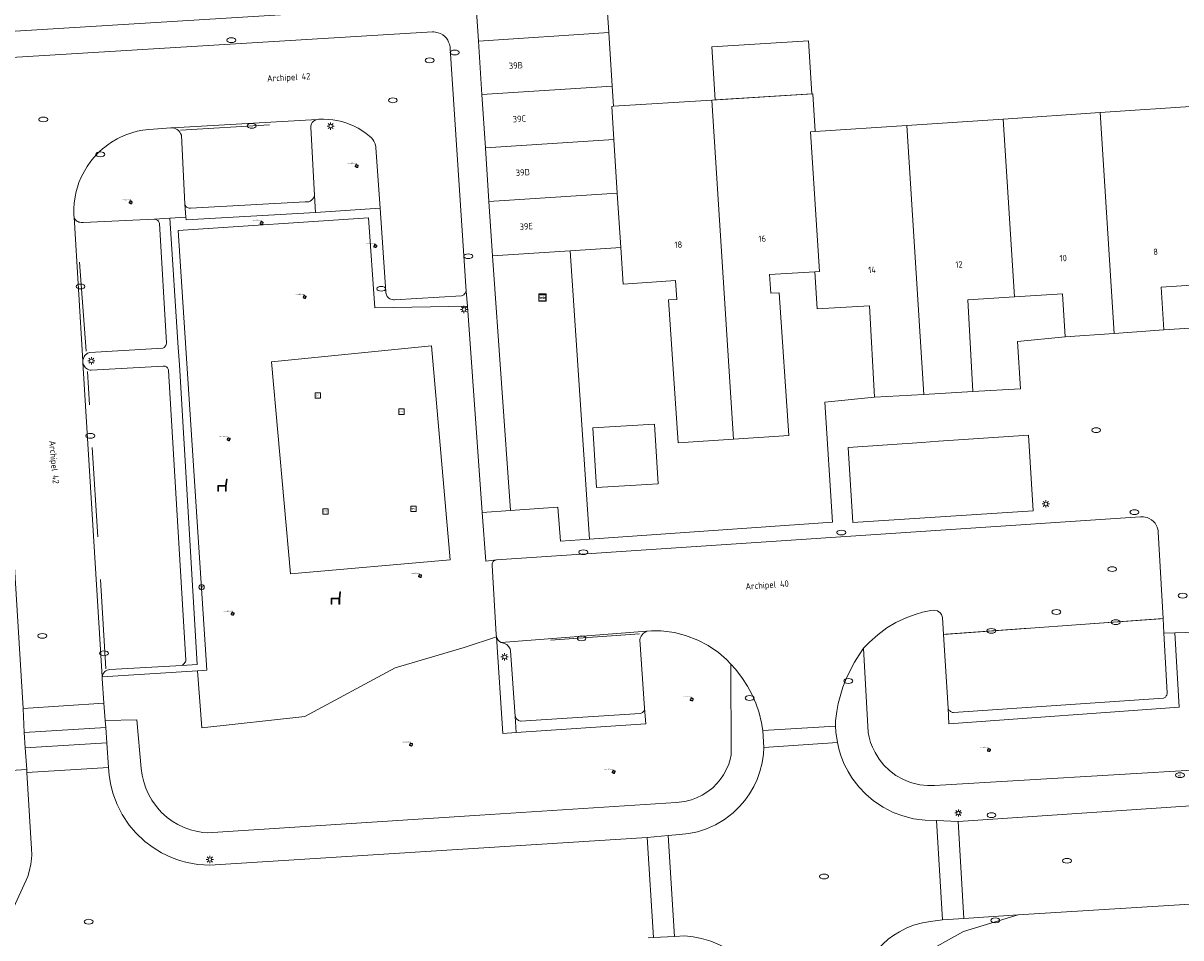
# Model space of a CAD drawing. Header units: metres. Extents: x 162098 to 162858, y 502351 to 503184.
# Tile 9 of 94: x 162325 to 162390, y 502439 to 502490. Entities that reach past the tile are written whole.
import ezdxf
from ezdxf.enums import TextEntityAlignment as Align

# ---------------------------------------------------------------- set-up
doc = ezdxf.new("R2010")
doc.units = ezdxf.units.M
doc.linetypes.add('RI-HWA-SO', pattern=[7.4, 5, -2.4])
for name, color, linetype, lineweight, true_color in [('B-PV-GR-BEPLANTING_CULTUUR_HEESTERS-GV', 7, 'Continuous', 13, 0x99cc00), ('B-PV-GR-BEPLANTING_CULTUUR_ROOS-GV', 7, 'Continuous', 18, 0x99cc00), ('B-PV-GR-BOOM-S', 7, 'Continuous', 13, 0x4c9900), ('B-PV-RI-HWA_GOOT_MOLGOOT-G', 150, 'RI-HWA-SO', 18, 0x007fff)]:
    doc.layers.add(name, color=color, linetype=linetype, lineweight=lineweight, true_color=true_color)
for name, color, linetype, lineweight in [('B-PV-IE-MEUBILAIR-S', 252, 'Continuous', 13), ('B-PV-IE-MEUBILAIR_WEGMEUBILAIR-S', 252, 'Continuous', 13), ('B-PV-OG-BEBOUWING-GV', 7, 'Continuous', 18), ('B-PV-OG-BEBOUWING-T18', 7, 'Continuous', 18), ('B-PV-OG-BEBOUWING_LUIFEL-GV', 7, 'Continuous', 18), ('B-PV-OG-TERREIN_BEGROEID-GV', 7, 'Continuous', 13), ('B-PV-OG-TERREIN_ERF-GV', 252, 'Continuous', 13), ('B-PV-OG-TOPOGRAFIE-T18', 7, 'Continuous', 18), ('B-PV-VH-GESLOTENVERHARDING_ASFALT-GV', 252, 'Continuous', 13), ('B-PV-VH-GESLOTENVERHARDING_KUNSTSTOF-GV', 252, 'Continuous', 13), ('B-PV-VH-OPENVERHARDING_BETONELEMENT-GV', 252, 'Continuous', 13), ('B-PV-VH-OPENVERHARDING_BETONSTRAATSTEEN-GV', 252, 'Continuous', 13), ('B-PV-VH-OPENVERHARDING_TEGEL-GV', 252, 'Continuous', 13)]:
    doc.layers.add(name, color=color, linetype=linetype, lineweight=lineweight)
doc.styles.add('NLCS-ISO', font='NLCS-ISO.ttf')
doc.styles.add('NLCS-ISO-M200-T18', font='NLCS-ISO.ttf', dxfattribs={"height": 1.8})

# ---------------------------------------------------------------- blocks, each defined once
blk = doc.blocks.new('SIE-MEUBILAIR_KAST_TELECOM-SO')
for points in [[(-1, 1), (1, 1), (1, 0.84), (-1, 0.84)], [(-1, 0.76), (1, 0.76), (1, -1), (-1, -1)]]:
    blk.add_lwpolyline(points, close=True)
at = {"style": 'NLCS-ISO'}
blk.add_text('tele', height=0.75, dxfattribs=at).set_placement((0, 0), align=Align.MIDDLE_CENTER)
blk = doc.blocks.new('SIE-MEUBILAIR_KAST_CAI-SO')
for points in [[(-1, 1), (1, 1), (1, 0.84), (-1, 0.84)], [(-1, 0.76), (1, 0.76), (1, -1), (-1, -1)]]:
    blk.add_lwpolyline(points, close=True)
at = {"style": 'NLCS-ISO'}
blk.add_text('cai', height=0.75, dxfattribs=at).set_placement((0, 0), align=Align.MIDDLE_CENTER)
blk = doc.blocks.new('SIE-MEUBILAIR_PAAL_LICHTMAST-SO')
for points in [[(-0.62, 0), (-1, 0)], [(-0.71, 0.71), (-0.44, 0.44)], [(0, 1), (0, 0.62)], [(0.44, 0.44), (0.71, 0.71)], [(1, 0), (0.62, 0)], [(-0.71, -0.71), (-0.44, -0.44)], [(0, -0.62), (0, -1)], [(0.44, -0.44), (0.71, -0.71)]]:
    blk.add_lwpolyline(points)
blk.add_circle((0, 0), 0.5)
blk = doc.blocks.new('SIE-MEUBILAIR_PAAL_AFSLUITPAAL-SO')
blk.add_circle((0, 0), 0.75)
at = {"style": 'NLCS-ISO'}
blk.add_text('af', height=0.75, dxfattribs=at).set_placement((0, 0.05), align=Align.MIDDLE_CENTER)
blk = doc.blocks.new('SIE-MEUBILAIR_PUT_KOLK-SO')
blk.add_ellipse((0, 0), major_axis=(1.25, 0), ratio=0.54)
blk = doc.blocks.new('SIE-MEUBILAIR_PUT_RIOOLPUT-SO')
blk.add_ellipse((0, 0), major_axis=(1.25, 0), ratio=0.54)
blk = doc.blocks.new('SIE-MEUBILAIR_PUT_WATERLEIDINGPUT-SO')
blk.add_ellipse((0, 0), major_axis=(1.25, 0), ratio=0.54)
at = {"style": 'NLCS-ISO'}
blk.add_text('wl', height=0.75, dxfattribs=at).set_placement((-0.14, 0), align=Align.MIDDLE_CENTER)
blk = doc.blocks.new('SIE-MEUBILAIR_PUT_BRANDKRAAN-SO')
blk.add_ellipse((0, 0), major_axis=(1.25, 0), ratio=0.54)
blk = doc.blocks.new('SIE-WEG_SPEELTOESTEL-SO')
at = {"flags": 128}
blk.add_lwpolyline([(-0.75, -0.75), (0.75, -0.75), (0.75, 0.75), (-0.75, 0.75)], close=True, dxfattribs=at)
at = {"style": 'NLCS-ISO'}
blk.add_text('SPT', height=0.45, dxfattribs=at).set_placement((0, 0), align=Align.MIDDLE_CENTER)
blk = doc.blocks.new('SIE-WEG_ZITBANK-SO')
at = {"color": 0, "linetype": 'ByBlock', "lineweight": 18}
blk.add_lwpolyline([(-0.91, -1.63), (-0.91, -0.2), (1.09, -0.2), (1.09, -1.63), (1.29, -1.63), (1.29, -0.21), (1.54, 1.78), (1.33, 1.78), (1.11, 0), (-1.11, 0), (-1.11, -1.63)], close=True, dxfattribs=at)
blk = doc.blocks.new('SGR-BOOM_GBKN-SO')
for centre, start, end in [((-0.25, -0.1), 67.1244, 157.1244), ((-0.1, 0.25), 157.1244, 247.1244), ((-0.1, 0.25), 337.1244, 157.1244), ((0.25, 0.1), 247.1244, 337.1244), ((-0.25, -0.1), 157.1244, 337.1244), ((0.1, -0.25), 157.1244, 337.1244), ((0.1, -0.25), 337.1244, 67.1244)]:
    blk.add_arc(centre, 0.188, start, end)
at = {"extrusion": (0, 0, -1)}
blk.add_arc((-0.25, 0.1), 0.188, 22.8756, 202.8756, dxfattribs=at)
at = {"style": 'NLCS-ISO'}
blk.add_attdef('SOORT', text='', height=0.35, dxfattribs=at).set_placement((0, 0.75), align=Align.MIDDLE_RIGHT)

msp = doc.modelspace()

# ---------------------------------------------------------------- linework, layer by layer
at = {"layer": 'B-PV-GR-BEPLANTING_CULTUUR_HEESTERS-GV'}
for points in [[(162345.176, 502480.023), (162344.947, 502483.397), (162344.938, 502483.475), (162344.925, 502483.539), (162344.9, 502483.628), (162344.868, 502483.709), (162344.83, 502483.784), (162344.769, 502483.879), (162344.694, 502483.97), (162344.595, 502484.058), (162344.407, 502484.209), (162344.166, 502484.378), (162343.945, 502484.51), (162343.731, 502484.621), (162343.51, 502484.718), (162343.268, 502484.808), (162343.028, 502484.88), (162342.763, 502484.94), (162342.527, 502484.978), (162342.3, 502485.001), (162342.012, 502485.011), (162341.751, 502485.003), (162341.658, 502484.994), (162341.558, 502484.963), (162341.499, 502484.931), (162341.433, 502484.88), (162341.381, 502484.821), (162341.34, 502484.753), (162341.318, 502484.699), (162341.303, 502484.64), (162341.296, 502484.559), (162341.501, 502480.733), (162341.563, 502479.788)], [(162328.04, 502479.53), (162328.071, 502479.448), (162328.124, 502479.367), (162328.193, 502479.304), (162328.242, 502479.274), (162328.301, 502479.249), (162328.355, 502479.235), (162328.438, 502479.228), (162328.558, 502479.234), (162332.523, 502479.412), (162333.395, 502479.476), (162334.3, 502479.532), (162334.245, 502480.258), (162334.05, 502484.107), (162334.008, 502484.212), (162333.968, 502484.279), (162333.882, 502484.377), (162333.812, 502484.432), (162333.73, 502484.477), (162333.647, 502484.508), (162333.548, 502484.526), (162333.458, 502484.524), (162332.484, 502484.458), (162332.227, 502484.44), (162331.896, 502484.399), (162331.58, 502484.336), (162331.277, 502484.254), (162330.935, 502484.134), (162330.647, 502484.008), (162330.445, 502483.905), (162330.144, 502483.727), (162329.928, 502483.58), (162329.754, 502483.447), (162329.628, 502483.343), (162329.465, 502483.196), (162329.328, 502483.061), (162329.154, 502482.871), (162328.981, 502482.66), (162328.771, 502482.364), (162328.614, 502482.104), (162328.44, 502481.762), (162328.314, 502481.458), (162328.23, 502481.21), (162328.162, 502480.968), (162328.096, 502480.663), (162328.046, 502480.305), (162328.026, 502480.006), (162328.024, 502479.756), (162328.028, 502479.612)], [(162351.469, 502477.35), (162352.484, 502463.107), (162355.137, 502463.283), (162355.278, 502461.387), (162356.901, 502461.5), (162355.821, 502477.632)], [(162349.892, 502455.425), (162346.029, 502454.292), (162340.972, 502451.574), (162335.203, 502450.936), (162334.959, 502454.129), (162329.613, 502453.78), (162329.616, 502453.697), (162329.707, 502452.308), (162329.783, 502451.338), (162331.563, 502451.388), (162331.804, 502448.663), (162331.853, 502448.286), (162331.938, 502447.913), (162332.059, 502447.551), (162332.204, 502447.224), (162332.402, 502446.872), (162332.714, 502446.446), (162332.945, 502446.194), (162333.25, 502445.92), (162333.541, 502445.706), (162333.844, 502445.523), (162334.197, 502445.353), (162334.561, 502445.22), (162334.873, 502445.137), (162335.258, 502445.072), (162335.514, 502445.05), (162350.768, 502446.033), (162361.764, 502446.743), (162362.249, 502446.802), (162362.618, 502446.898), (162362.906, 502447.005), (162363.225, 502447.163), (162363.541, 502447.365), (162363.81, 502447.581), (162364.055, 502447.824), (162364.25, 502448.06), (162364.411, 502448.296), (162364.572, 502448.586), (162364.705, 502448.894), (162364.793, 502449.167), (162364.853, 502449.424), (162364.823, 502454.504), (162364.581, 502454.752), (162364.127, 502455.148), (162363.548, 502455.546), (162362.979, 502455.846), (162362.295, 502456.108), (162361.67, 502456.265), (162360.932, 502456.358), (162360.375, 502456.365), (162360.122, 502456.338), (162360.028, 502456.29), (162359.914, 502456.205), (162359.802, 502456.071), (162359.742, 502455.954), (162359.723, 502455.856), (162359.997, 502452.038), (162360.068, 502451.158), (162352.804, 502450.668), (162352.048, 502450.619), (162351.695, 502456.027)]]:
    msp.add_lwpolyline(points, close=True, dxfattribs=at)
for points in [[(162390.884, 502456.281), (162389.694, 502456.254), (162389.93, 502452.091), (162377.042, 502451.154), (162376.999, 502452.031), (162376.74, 502456.162), (162376.68, 502457.107), (162376.625, 502457.268), (162376.546, 502457.375), (162376.397, 502457.481), (162376.227, 502457.527), (162376.027, 502457.503), (162375.561, 502457.403), (162375.201, 502457.3), (162374.674, 502457.109), (162374.069, 502456.822), (162373.568, 502456.522), (162373.053, 502456.145), (162372.593, 502455.734), (162372.386, 502455.521), (162372.263, 502455.385), (162372.515, 502450.663), (162372.567, 502450.409), (162372.653, 502450.111), (162372.753, 502449.848), (162372.901, 502449.542), (162373.129, 502449.178), (162373.401, 502448.843), (162373.714, 502448.54), (162374.074, 502448.271), (162374.489, 502448.037), (162374.886, 502447.876), (162375.403, 502447.745), (162375.842, 502447.695), (162376.242, 502447.698), (162416.411, 502450.097)], [(162415.868, 502442.63), (162380.917, 502440.452), (162377.85, 502439.527), (162375.542, 502438.236), (162374.12, 502436.474), (162373.217, 502434.017), (162379.308, 502437.933), (162417.408, 502440.241)], [(162375.542, 502438.236), (162377.85, 502439.527), (162380.917, 502440.452), (162377.88, 502440.263), (162376.672, 502440.173), (162376.003, 502440.089), (162375.554, 502440.014), (162375.053, 502439.874), (162374.641, 502439.711), (162374.264, 502439.518), (162373.955, 502439.325), (162373.643, 502439.093)]]:
    msp.add_lwpolyline(points, dxfattribs=at)
at = {"layer": 'B-PV-GR-BEPLANTING_CULTUUR_ROOS-GV'}
for points in [[(162334.959, 502454.129), (162335.482, 502454.163), (162333.875, 502478.784), (162344.539, 502479.48), (162344.889, 502474.452), (162350.067, 502474.535), (162350.005, 502475.387), (162349.996, 502475.363), (162349.988, 502475.346), (162349.969, 502475.309), (162349.946, 502475.273), (162349.903, 502475.222), (162349.861, 502475.184), (162349.826, 502475.159), (162349.779, 502475.132), (162349.735, 502475.121), (162345.988, 502474.903), (162345.931, 502474.9), (162345.858, 502474.909), (162345.777, 502474.933), (162345.731, 502474.955), (162345.67, 502474.994), (162345.62, 502475.039), (162345.585, 502475.08), (162345.557, 502475.123), (162345.53, 502475.175), (162345.513, 502475.223), (162345.5, 502475.28), (162345.494, 502475.334), (162345.176, 502480.023), (162341.563, 502479.788), (162334.311, 502479.382), (162334.3, 502479.532), (162333.395, 502479.476), (162333.875, 502472.225), (162333.951, 502471.256), (162334.933, 502454.475), (162334.068, 502454.427), (162330.041, 502454.2), (162329.899, 502454.167), (162329.825, 502454.128), (162329.766, 502454.084), (162329.702, 502454.013), (162329.653, 502453.931), (162329.626, 502453.852), (162329.613, 502453.78)], [(162352.048, 502450.619), (162352.804, 502450.668), (162352.752, 502451.568), (162352.491, 502455.262), (162352.458, 502455.359), (162352.399, 502455.462), (162352.27, 502455.589), (162352.136, 502455.658), (162352.029, 502455.684), (162351.952, 502455.709), (162351.861, 502455.772), (162351.794, 502455.841), (162351.731, 502455.938), (162351.695, 502456.027)]]:
    msp.add_lwpolyline(points, close=True, dxfattribs=at)
at = {"layer": 'B-PV-OG-BEBOUWING-GV'}
for points in [[(162357.983, 502489.858), (162357.785, 502492.911), (162356.808, 502492.848), (162350.491, 502492.438), (162350.689, 502489.385)], [(162358.177, 502486.864), (162357.983, 502489.858), (162350.689, 502489.385), (162350.883, 502486.391)], [(162358.177, 502486.864), (162350.883, 502486.391), (162351.077, 502483.397), (162358.272, 502483.864), (162358.151, 502485.729), (162358.25, 502485.735)], [(162363.759, 502486.076), (162358.25, 502485.735), (162358.151, 502485.729), (162358.272, 502483.864), (162358.466, 502480.87), (162358.665, 502477.817), (162358.797, 502475.781), (162361.726, 502475.969), (162361.798, 502474.922), (162361.329, 502474.892), (162361.878, 502466.884), (162364.97, 502467.097)], [(162368.073, 502467.308), (162367.525, 502475.29), (162367.058, 502475.26), (162366.986, 502476.307), (162369.53, 502476.47), (162369.789, 502476.487), (162369.295, 502484.305), (162369.554, 502484.321), (162369.421, 502486.427), (162363.759, 502486.076), (162364.97, 502467.097)], [(162383.552, 502472.83), (162386.305, 502473.018), (162385.511, 502485.38), (162380.079, 502485.02), (162380.715, 502475.06), (162383.403, 502475.238)], [(162386.305, 502473.018), (162389.079, 502473.208), (162388.931, 502475.604), (162391.495, 502475.774), (162391.133, 502481.644), (162391.393, 502481.66), (162391.14, 502485.753), (162385.511, 502485.38)], [(162374.682, 502484.662), (162369.554, 502484.321), (162369.295, 502484.305), (162369.789, 502476.487), (162369.53, 502476.47), (162369.662, 502474.385), (162372.583, 502474.564), (162372.877, 502469.442), (162375.632, 502469.6)], [(162380.079, 502485.02), (162374.682, 502484.662), (162375.632, 502469.6), (162378.388, 502469.759), (162378.093, 502474.9), (162380.715, 502475.06)], [(162351.077, 502483.397), (162351.271, 502480.403), (162358.466, 502480.87), (162358.272, 502483.864)], [(162351.469, 502477.35), (162355.821, 502477.632), (162358.665, 502477.817), (162358.466, 502480.87), (162351.271, 502480.403)], [(162357.304, 502464.38), (162360.762, 502464.593), (162360.555, 502467.939), (162357.098, 502467.725)]]:
    msp.add_lwpolyline(points, close=True, dxfattribs=at)
at = {"layer": 'B-PV-OG-BEBOUWING_LUIFEL-GV'}
msp.add_lwpolyline([(162363.955, 502486.088), (162369.355, 502486.423), (162369.17, 502489.404), (162363.77, 502489.069)], close=True, dxfattribs=at)
at = {"layer": 'B-PV-OG-TERREIN_BEGROEID-GV'}
for points in [[(162351.463, 502460.018), (162351.454, 502460.105), (162351.47, 502460.174), (162351.505, 502460.236), (162351.55, 502460.281), (162351.698, 502460.332), (162351.101, 502460.267), (162350.904, 502462.981), (162350.067, 502474.535), (162344.889, 502474.452), (162344.539, 502479.48), (162333.875, 502478.784), (162335.482, 502454.163), (162334.959, 502454.129), (162335.203, 502450.936), (162340.972, 502451.574), (162346.029, 502454.292), (162349.892, 502455.425), (162351.695, 502456.027), (162351.676, 502456.158)], [(162340.162, 502459.549), (162339.09, 502471.421), (162348.06, 502472.324), (162349.104, 502460.344)]]:
    msp.add_lwpolyline(points, close=True, dxfattribs=at)
at = {"layer": 'B-PV-OG-TERREIN_ERF-GV'}
for points in [[(162316.68, 502496.46), (162319.29, 502496.695), (162319.869, 502489.645), (162341.408, 502490.965), (162340.978, 502497.92), (162343.614, 502498.089)], [(162357.785, 502492.911), (162357.983, 502489.858), (162358.177, 502486.864), (162358.25, 502485.735), (162363.759, 502486.076), (162369.421, 502486.427), (162369.554, 502484.321), (162374.682, 502484.662), (162380.079, 502485.02), (162385.511, 502485.38), (162391.14, 502485.753)], [(162391.495, 502475.774), (162388.931, 502475.604), (162389.079, 502473.208)], [(162380.715, 502475.06), (162378.093, 502474.9), (162378.388, 502469.759)], [(162383.552, 502472.83), (162383.403, 502475.238), (162380.715, 502475.06)], [(162389.079, 502473.208), (162391.72, 502473.388), (162391.917, 502470.505), (162396.164, 502470.726)], [(162378.388, 502469.759), (162381.043, 502469.912), (162380.89, 502472.567), (162383.552, 502472.83)]]:
    msp.add_lwpolyline(points, dxfattribs=at)
for points in [[(162358.665, 502477.817), (162355.821, 502477.632), (162356.901, 502461.5), (162370.517, 502462.452), (162370.085, 502469.167), (162372.877, 502469.442), (162372.583, 502474.564), (162369.662, 502474.385), (162369.53, 502476.47), (162366.986, 502476.307), (162367.058, 502475.26), (162367.525, 502475.29), (162368.073, 502467.308), (162364.97, 502467.097), (162361.878, 502466.884), (162361.329, 502474.892), (162361.798, 502474.922), (162361.726, 502475.969), (162358.797, 502475.781)], [(162357.304, 502464.38), (162357.098, 502467.725), (162360.555, 502467.939), (162360.762, 502464.593)]]:
    msp.add_lwpolyline(points, close=True, dxfattribs=at)
at = {"layer": 'B-PV-RI-HWA_GOOT_MOLGOOT-G'}
for points in [[(162333.997, 502484.386), (162341.225, 502484.841)], [(162328.709, 502472.014), (162328.182, 502479.046)], [(162329.825, 502454.242), (162328.788, 502470.882)], [(162388.895, 502457.034), (162376.87, 502456.171)], [(162359.716, 502456.195), (162352.435, 502455.668)]]:
    msp.add_lwpolyline(points, dxfattribs=at)
at = {"layer": 'B-PV-VH-GESLOTENVERHARDING_ASFALT-GV'}
for points in [[(162325.401, 502448.439), (162325.661, 502444.149), (162325.666, 502443.82), (162325.654, 502443.594), (162325.617, 502443.296), (162325.531, 502442.892), (162325.446, 502442.615), (162324.548, 502440.641), (162324.329, 502440.263), (162324.06, 502439.893), (162323.78, 502439.579), (162323.427, 502439.257), (162323.092, 502439.009), (162316.793, 502435.163), (162310.176, 502430.673)], [(162329.973, 502448.714), (162325.401, 502448.439)], [(162360.131, 502444.782), (162335.64, 502443.243), (162334.963, 502443.285), (162334.375, 502443.388), (162333.948, 502443.505), (162333.49, 502443.67), (162332.943, 502443.93), (162332.462, 502444.223), (162332.005, 502444.568), (162331.48, 502445.067), (162331.126, 502445.489), (162330.733, 502446.079), (162330.446, 502446.647), (162330.215, 502447.272), (162330.079, 502447.815), (162330.005, 502448.287), (162329.973, 502448.714)], [(162415.531, 502448.236), (162377.563, 502445.681)], [(162377.563, 502445.681), (162377.88, 502440.263)], [(162360.492, 502439.183), (162360.131, 502444.782)], [(162380.917, 502440.452), (162415.868, 502442.63)], [(162377.88, 502440.263), (162380.917, 502440.452)], [(162360.195, 502439.166), (162360.492, 502439.183)]]:
    msp.add_lwpolyline(points, dxfattribs=at)
at = {"layer": 'B-PV-VH-GESLOTENVERHARDING_KUNSTSTOF-GV'}
for points in [[(162348.06, 502472.324), (162339.09, 502471.421)], [(162349.104, 502460.344), (162348.06, 502472.324)], [(162339.09, 502471.421), (162340.162, 502459.549)], [(162340.162, 502459.549), (162349.104, 502460.344)]]:
    msp.add_lwpolyline(points, dxfattribs=at)
at = {"layer": 'B-PV-VH-OPENVERHARDING_BETONELEMENT-GV'}
for points in [[(162377.563, 502445.681), (162376.343, 502445.747)], [(162376.343, 502445.747), (162376.672, 502440.173)], [(162377.88, 502440.263), (162377.563, 502445.681)], [(162361.317, 502444.906), (162360.131, 502444.782)], [(162360.131, 502444.782), (162360.492, 502439.183)], [(162361.664, 502439.246), (162361.317, 502444.906)], [(162376.672, 502440.173), (162377.88, 502440.263)], [(162360.492, 502439.183), (162361.664, 502439.246)]]:
    msp.add_lwpolyline(points, dxfattribs=at)
at = {"layer": 'B-PV-VH-OPENVERHARDING_BETONSTRAATSTEEN-GV'}
for points in [[(162323.005, 502487.386), (162325.192, 502452.023), (162329.707, 502452.308), (162329.616, 502453.697), (162329.613, 502453.78), (162328.537, 502471.38), (162328.532, 502471.455), (162328.04, 502479.53), (162328.028, 502479.612), (162328.024, 502479.756), (162328.026, 502480.006), (162328.046, 502480.305), (162328.096, 502480.663), (162328.162, 502480.968), (162328.23, 502481.21), (162328.314, 502481.458), (162328.44, 502481.762), (162328.614, 502482.104), (162328.771, 502482.364), (162328.981, 502482.66), (162329.154, 502482.871), (162329.328, 502483.061), (162329.465, 502483.196), (162329.628, 502483.343), (162329.754, 502483.447), (162329.928, 502483.58), (162330.144, 502483.727), (162330.445, 502483.905), (162330.647, 502484.008), (162330.935, 502484.134), (162331.277, 502484.254), (162331.58, 502484.336), (162331.896, 502484.399), (162332.227, 502484.44), (162332.484, 502484.458), (162333.458, 502484.524), (162333.548, 502484.526), (162341.658, 502484.994), (162341.751, 502485.003), (162342.012, 502485.011), (162342.3, 502485.001), (162342.527, 502484.978), (162342.763, 502484.94), (162343.028, 502484.88), (162343.268, 502484.808), (162343.51, 502484.718), (162343.731, 502484.621), (162343.945, 502484.51), (162344.166, 502484.378), (162344.407, 502484.209), (162344.595, 502484.058), (162344.694, 502483.97), (162344.769, 502483.879), (162344.83, 502483.784), (162344.868, 502483.709), (162344.9, 502483.628), (162344.925, 502483.539), (162344.938, 502483.475), (162344.947, 502483.397), (162345.176, 502480.023), (162345.494, 502475.334), (162345.5, 502475.28), (162345.513, 502475.223), (162345.53, 502475.175), (162345.557, 502475.123), (162345.585, 502475.08), (162345.62, 502475.039), (162345.67, 502474.994), (162345.731, 502474.955), (162345.777, 502474.933), (162345.858, 502474.909), (162345.931, 502474.9), (162345.988, 502474.903), (162349.735, 502475.121), (162349.779, 502475.132), (162349.826, 502475.159), (162349.861, 502475.184), (162349.903, 502475.222), (162349.946, 502475.273), (162349.969, 502475.309), (162349.988, 502475.346), (162349.996, 502475.363), (162350.005, 502475.387), (162349.107, 502488.94), (162349.098, 502489.064), (162349.067, 502489.206), (162349.02, 502489.33), (162348.966, 502489.433), (162348.89, 502489.54), (162348.798, 502489.638), (162348.685, 502489.728), (162348.561, 502489.8), (162348.432, 502489.851), (162348.288, 502489.884), (162348.189, 502489.894), (162348.109, 502489.894), (162323.915, 502488.425)], [(162341.658, 502484.994), (162333.548, 502484.526)], [(162341.501, 502480.733), (162341.296, 502484.559), (162341.303, 502484.64), (162341.318, 502484.699), (162341.34, 502484.753), (162341.381, 502484.821), (162341.433, 502484.88), (162341.499, 502484.931), (162341.558, 502484.963), (162341.658, 502484.994)], [(162333.548, 502484.526), (162333.647, 502484.508), (162333.73, 502484.477), (162333.812, 502484.432), (162333.882, 502484.377), (162333.968, 502484.279), (162334.008, 502484.212), (162334.05, 502484.107), (162334.245, 502480.258)], [(162341.461, 502480.618), (162341.489, 502480.686), (162341.501, 502480.733)], [(162334.245, 502480.258), (162334.257, 502480.212)], [(162334.257, 502480.212), (162334.276, 502480.169)], [(162334.276, 502480.169), (162334.304, 502480.129), (162334.34, 502480.093), (162334.385, 502480.062), (162334.434, 502480.042)], [(162334.434, 502480.042), (162334.484, 502480.031), (162334.561, 502480.034)], [(162334.561, 502480.034), (162340.981, 502480.376), (162341.186, 502480.389)], [(162341.186, 502480.389), (162341.261, 502480.419), (162341.339, 502480.469)], [(162341.339, 502480.469), (162341.411, 502480.541)], [(162341.411, 502480.541), (162341.461, 502480.618)], [(162332.523, 502479.412), (162328.558, 502479.234), (162328.438, 502479.228), (162328.355, 502479.235), (162328.301, 502479.249), (162328.242, 502479.274), (162328.193, 502479.304), (162328.124, 502479.367), (162328.071, 502479.448), (162328.04, 502479.53)], [(162328.04, 502479.53), (162328.532, 502471.455)], [(162332.617, 502479.397), (162332.568, 502479.408), (162332.523, 502479.412)], [(162332.655, 502479.382), (162332.617, 502479.397)], [(162332.731, 502479.331), (162332.694, 502479.36), (162332.655, 502479.382)], [(162332.812, 502479.216), (162332.791, 502479.259), (162332.764, 502479.297), (162332.731, 502479.331)], [(162332.826, 502479.173), (162332.812, 502479.216)], [(162333.219, 502472.482), (162332.826, 502479.173)], [(162333.045, 502472.207), (162333.079, 502472.23)], [(162333.079, 502472.23), (162333.116, 502472.262), (162333.146, 502472.296), (162333.171, 502472.334), (162333.192, 502472.375)], [(162333.192, 502472.375), (162333.205, 502472.409)], [(162333.205, 502472.409), (162333.215, 502472.45), (162333.219, 502472.482)], [(162328.532, 502471.455), (162328.536, 502471.519), (162328.542, 502471.558), (162328.558, 502471.616), (162328.578, 502471.666), (162328.608, 502471.722), (162328.651, 502471.782), (162328.698, 502471.83), (162328.731, 502471.858), (162328.798, 502471.901), (162328.864, 502471.931), (162328.927, 502471.95), (162333.01, 502472.189)], [(162333.01, 502472.189), (162333.045, 502472.207)], [(162333.032, 502471.182), (162329.005, 502470.95), (162328.946, 502470.957), (162328.864, 502470.98), (162328.792, 502471.012), (162328.727, 502471.055), (162328.68, 502471.097), (162328.639, 502471.144), (162328.604, 502471.194), (162328.572, 502471.257), (162328.551, 502471.317), (162328.537, 502471.38)], [(162328.537, 502471.38), (162329.613, 502453.78)], [(162334.068, 502454.427), (162334.106, 502454.449), (162334.149, 502454.479), (162334.198, 502454.524), (162334.244, 502454.582), (162334.275, 502454.634), (162334.297, 502454.686), (162334.307, 502454.717), (162333.336, 502470.934), (162333.333, 502470.96), (162333.328, 502470.985), (162333.316, 502471.02), (162333.299, 502471.053), (162333.276, 502471.087), (162333.25, 502471.114), (162333.217, 502471.14), (162333.174, 502471.163), (162333.136, 502471.176), (162333.1, 502471.183), (162333.032, 502471.182)], [(162375.527, 502466.909), (162371.399, 502466.623), (162371.654, 502462.422), (162381.759, 502463.084), (162381.495, 502467.322), (162376.452, 502466.973)], [(162376.452, 502466.973), (162375.527, 502466.909)], [(162389.033, 502457.044), (162388.766, 502461.895), (162388.759, 502461.969), (162388.741, 502462.058), (162388.709, 502462.162), (162388.653, 502462.282), (162388.587, 502462.383), (162388.493, 502462.491), (162388.396, 502462.573), (162388.266, 502462.653), (162388.152, 502462.701), (162388.041, 502462.732), (162387.945, 502462.747), (162387.86, 502462.751), (162387.778, 502462.748), (162351.698, 502460.332)], [(162351.698, 502460.332), (162351.55, 502460.281), (162351.505, 502460.236), (162351.47, 502460.174), (162351.454, 502460.105), (162351.463, 502460.018), (162351.676, 502456.158), (162351.695, 502456.027), (162351.731, 502455.938), (162351.794, 502455.841), (162351.861, 502455.772), (162351.952, 502455.709)], [(162372.263, 502455.385), (162372.386, 502455.521), (162372.593, 502455.734), (162373.053, 502456.145), (162373.568, 502456.522), (162374.069, 502456.822), (162374.674, 502457.109), (162375.201, 502457.3), (162375.561, 502457.403), (162376.027, 502457.503), (162376.227, 502457.527), (162376.397, 502457.481), (162376.546, 502457.375), (162376.625, 502457.268), (162376.68, 502457.107), (162376.74, 502456.162)], [(162376.74, 502456.162), (162389.033, 502457.044)], [(162360.122, 502456.338), (162351.952, 502455.709)], [(162351.952, 502455.709), (162360.122, 502456.338)], [(162359.723, 502455.856), (162359.742, 502455.954), (162359.802, 502456.071), (162359.914, 502456.205), (162360.028, 502456.29), (162360.122, 502456.338)], [(162360.122, 502456.338), (162360.375, 502456.365), (162360.932, 502456.358), (162361.67, 502456.265), (162362.295, 502456.108), (162362.979, 502455.846), (162363.548, 502455.546), (162364.127, 502455.148), (162364.581, 502454.752), (162364.823, 502454.504)], [(162351.952, 502455.709), (162352.029, 502455.684), (162352.136, 502455.658), (162352.27, 502455.589), (162352.399, 502455.462), (162352.458, 502455.359), (162352.491, 502455.262), (162352.752, 502451.568)], [(162359.997, 502452.038), (162359.723, 502455.856)], [(162370.693, 502451.024), (162370.688, 502451.32), (162370.756, 502451.839), (162370.844, 502452.291), (162370.98, 502452.818), (162371.103, 502453.2), (162371.284, 502453.673), (162371.484, 502454.111), (162371.752, 502454.612), (162372.009, 502455.024), (162372.263, 502455.385)], [(162329.626, 502453.852), (162329.653, 502453.931), (162329.702, 502454.013), (162329.766, 502454.084), (162329.825, 502454.128), (162329.899, 502454.167), (162330.041, 502454.2), (162334.068, 502454.427)], [(162364.823, 502454.504), (162365.086, 502454.214), (162365.443, 502453.757), (162365.759, 502453.27), (162366.025, 502452.771), (162366.226, 502452.308), (162366.409, 502451.774), (162366.549, 502451.207), (162366.619, 502450.791)], [(162329.613, 502453.78), (162329.626, 502453.852)], [(162329.707, 502452.308), (162325.192, 502452.023)], [(162329.783, 502451.338), (162329.707, 502452.308)], [(162325.192, 502452.023), (162325.252, 502450.674)], [(162352.752, 502451.568), (162352.761, 502451.544), (162352.774, 502451.514), (162352.795, 502451.476), (162352.819, 502451.444), (162352.853, 502451.406), (162352.896, 502451.371), (162352.937, 502451.345), (162352.987, 502451.323), (162353.018, 502451.313), (162353.044, 502451.307), (162359.753, 502451.742), (162359.798, 502451.752), (162359.842, 502451.77), (162359.884, 502451.796), (162359.918, 502451.827), (162359.947, 502451.862), (162359.969, 502451.9), (162359.985, 502451.94), (162359.996, 502451.989), (162359.997, 502452.038)], [(162329.824, 502450.947), (162325.252, 502450.674)], [(162325.252, 502450.674), (162329.824, 502450.947)], [(162329.824, 502450.947), (162329.783, 502451.338)], [(162329.882, 502450.099), (162329.824, 502450.947)], [(162370.693, 502451.024), (162366.619, 502450.791)], [(162366.619, 502450.791), (162370.693, 502451.024)], [(162370.792, 502450.108), (162370.7, 502450.689), (162370.693, 502451.024)], [(162325.252, 502450.674), (162325.3, 502449.805)], [(162366.619, 502450.791), (162366.677, 502449.836)], [(162325.3, 502449.805), (162329.882, 502450.099)], [(162366.677, 502449.836), (162366.652, 502449.449), (162366.582, 502448.98), (162366.457, 502448.483), (162366.293, 502448.031), (162366.111, 502447.642), (162365.877, 502447.239), (162365.611, 502446.866), (162365.318, 502446.525), (162364.947, 502446.169), (162364.471, 502445.805), (162363.958, 502445.502), (162363.461, 502445.28), (162362.951, 502445.115), (162362.465, 502445.012), (162361.954, 502444.957), (162361.317, 502444.906)], [(162370.792, 502450.108), (162366.677, 502449.836)], [(162366.677, 502449.836), (162370.792, 502450.108)], [(162376.343, 502445.747), (162375.715, 502445.756), (162375.054, 502445.845), (162374.466, 502445.995), (162373.926, 502446.199), (162373.351, 502446.494), (162372.821, 502446.851), (162372.389, 502447.217), (162372.003, 502447.621), (162371.607, 502448.14), (162371.392, 502448.489), (162371.18, 502448.905), (162371.01, 502449.32), (162370.892, 502449.688), (162370.792, 502450.108)], [(162376.672, 502440.173), (162376.343, 502445.747)], [(162361.317, 502444.906), (162361.664, 502439.246)], [(162371.963, 502435.192), (162371.95, 502435.529), (162371.959, 502435.811), (162371.993, 502436.162), (162372.055, 502436.51), (162372.144, 502436.856), (162372.255, 502437.179), (162372.35, 502437.408), (162372.45, 502437.618), (162372.609, 502437.904), (162372.811, 502438.21), (162373.046, 502438.51), (162373.343, 502438.827), (162373.643, 502439.093), (162373.955, 502439.325), (162374.264, 502439.518), (162374.641, 502439.711), (162375.053, 502439.874), (162375.554, 502440.014), (162376.003, 502440.089), (162376.672, 502440.173)], [(162361.664, 502439.246), (162362.247, 502439.276), (162362.72, 502439.226), (162363.189, 502439.134), (162363.711, 502438.979), (162364.235, 502438.763), (162364.648, 502438.545), (162365.116, 502438.237), (162365.522, 502437.908), (162365.953, 502437.478), (162366.293, 502437.057), (162366.615, 502436.56), (162366.904, 502435.976), (162367.108, 502435.406), (162367.223, 502434.947)]]:
    msp.add_lwpolyline(points, dxfattribs=at)
for points in [[(162389.262, 502452.882), (162389.078, 502456.224), (162389.033, 502457.044), (162376.74, 502456.162), (162376.999, 502452.031), (162377.006, 502452.005), (162377.018, 502451.974), (162377.037, 502451.939), (162377.062, 502451.905), (162377.09, 502451.874), (162377.122, 502451.849), (162377.162, 502451.825), (162377.2, 502451.809), (162377.238, 502451.799), (162377.273, 502451.793), (162377.298, 502451.792), (162389.058, 502452.596), (162389.102, 502452.614), (162389.13, 502452.629), (162389.163, 502452.655), (162389.193, 502452.685), (162389.218, 502452.719), (162389.237, 502452.757), (162389.254, 502452.804), (162389.26, 502452.839)], [(162329.882, 502450.099), (162325.3, 502449.805), (162325.389, 502448.606), (162325.401, 502448.439), (162329.973, 502448.714)]]:
    msp.add_lwpolyline(points, close=True, dxfattribs=at)
at = {"layer": 'B-PV-VH-OPENVERHARDING_TEGEL-GV'}
for points in [[(162323.915, 502488.425), (162348.109, 502489.894), (162348.189, 502489.894), (162348.288, 502489.884), (162348.432, 502489.851), (162348.561, 502489.8), (162348.685, 502489.728), (162348.798, 502489.638), (162348.89, 502489.54), (162348.966, 502489.433), (162349.02, 502489.33), (162349.067, 502489.206), (162349.098, 502489.064), (162349.107, 502488.94), (162350.005, 502475.387), (162350.067, 502474.535), (162350.904, 502462.981), (162352.484, 502463.107), (162351.469, 502477.35), (162351.271, 502480.403), (162351.077, 502483.397), (162350.883, 502486.391), (162350.689, 502489.385), (162350.491, 502492.438)], [(162341.408, 502490.965), (162319.869, 502489.645)], [(162323.595, 502448.49), (162325.389, 502448.606), (162325.3, 502449.805), (162325.252, 502450.674), (162325.192, 502452.023), (162323.005, 502487.386)], [(162341.501, 502480.733), (162341.489, 502480.686), (162341.461, 502480.618), (162341.411, 502480.541), (162341.339, 502480.469), (162341.261, 502480.419), (162341.186, 502480.389), (162340.981, 502480.376), (162334.561, 502480.034), (162334.484, 502480.031), (162334.434, 502480.042), (162334.385, 502480.062), (162334.34, 502480.093), (162334.304, 502480.129), (162334.276, 502480.169), (162334.257, 502480.212), (162334.245, 502480.258)], [(162334.3, 502479.532), (162334.311, 502479.382), (162341.563, 502479.788), (162341.501, 502480.733)], [(162334.245, 502480.258), (162334.3, 502479.532)], [(162391.72, 502473.388), (162389.079, 502473.208), (162386.305, 502473.018), (162383.552, 502472.83), (162380.89, 502472.567), (162381.043, 502469.912), (162378.388, 502469.759), (162375.632, 502469.6), (162372.877, 502469.442), (162370.085, 502469.167), (162370.517, 502462.452), (162356.901, 502461.5), (162355.278, 502461.387), (162355.137, 502463.283), (162352.484, 502463.107), (162350.904, 502462.981), (162351.101, 502460.267), (162351.698, 502460.332), (162387.778, 502462.748), (162387.86, 502462.751), (162387.945, 502462.747), (162388.041, 502462.732), (162388.152, 502462.701), (162388.266, 502462.653), (162388.396, 502462.573), (162388.493, 502462.491), (162388.587, 502462.383), (162388.653, 502462.282), (162388.709, 502462.162), (162388.741, 502462.058), (162388.759, 502461.969), (162388.766, 502461.895), (162389.033, 502457.044), (162389.078, 502456.224), (162389.694, 502456.254), (162390.884, 502456.281)], [(162416.411, 502450.097), (162376.242, 502447.698), (162375.842, 502447.695), (162375.403, 502447.745), (162374.886, 502447.876), (162374.489, 502448.037), (162374.074, 502448.271), (162373.714, 502448.54), (162373.401, 502448.843), (162373.129, 502449.178), (162372.901, 502449.542), (162372.753, 502449.848), (162372.653, 502450.111), (162372.567, 502450.409), (162372.515, 502450.663), (162372.263, 502455.385), (162372.009, 502455.024), (162371.752, 502454.612), (162371.484, 502454.111), (162371.284, 502453.673), (162371.103, 502453.2), (162370.98, 502452.818), (162370.844, 502452.291), (162370.756, 502451.839), (162370.688, 502451.32), (162370.693, 502451.024), (162370.7, 502450.689), (162370.792, 502450.108), (162370.892, 502449.688), (162371.01, 502449.32), (162371.18, 502448.905), (162371.392, 502448.489), (162371.607, 502448.14), (162372.003, 502447.621), (162372.389, 502447.217), (162372.821, 502446.851), (162373.351, 502446.494), (162373.926, 502446.199), (162374.466, 502445.995), (162375.054, 502445.845), (162375.715, 502445.756), (162376.343, 502445.747), (162377.563, 502445.681), (162415.531, 502448.236)], [(162364.823, 502454.504), (162364.853, 502449.424), (162364.793, 502449.167), (162364.705, 502448.894), (162364.572, 502448.586), (162364.411, 502448.296), (162364.25, 502448.06), (162364.055, 502447.824), (162363.81, 502447.581), (162363.541, 502447.365), (162363.225, 502447.163), (162362.906, 502447.005), (162362.618, 502446.898), (162362.249, 502446.802), (162361.764, 502446.743), (162350.768, 502446.033)], [(162366.226, 502452.308), (162366.025, 502452.771), (162365.759, 502453.27), (162365.443, 502453.757), (162365.086, 502454.214), (162364.823, 502454.504)], [(162366.619, 502450.791), (162366.549, 502451.207), (162366.409, 502451.774), (162366.226, 502452.308)], [(162352.752, 502451.568), (162352.804, 502450.668), (162360.068, 502451.158), (162359.997, 502452.038)], [(162352.761, 502451.544), (162352.752, 502451.568)], [(162352.896, 502451.371), (162352.853, 502451.406), (162352.819, 502451.444), (162352.795, 502451.476), (162352.774, 502451.514), (162352.761, 502451.544)], [(162359.884, 502451.796), (162359.842, 502451.77), (162359.798, 502451.752), (162359.753, 502451.742), (162353.044, 502451.307), (162353.018, 502451.313), (162352.987, 502451.323), (162352.937, 502451.345), (162352.896, 502451.371)], [(162359.985, 502451.94), (162359.969, 502451.9), (162359.947, 502451.862), (162359.918, 502451.827), (162359.884, 502451.796)], [(162359.996, 502451.989), (162359.985, 502451.94)], [(162359.997, 502452.038), (162359.996, 502451.989)], [(162331.804, 502448.663), (162331.563, 502451.388), (162329.783, 502451.338)], [(162329.783, 502451.338), (162329.824, 502450.947)], [(162329.824, 502450.947), (162329.882, 502450.099)], [(162366.677, 502449.836), (162366.619, 502450.791)], [(162329.882, 502450.099), (162329.973, 502448.714)], [(162366.652, 502449.449), (162366.677, 502449.836)], [(162366.457, 502448.483), (162366.582, 502448.98), (162366.652, 502449.449)], [(162324.548, 502440.641), (162325.446, 502442.615), (162325.531, 502442.892), (162325.617, 502443.296), (162325.654, 502443.594), (162325.666, 502443.82), (162325.661, 502444.149), (162325.401, 502448.439), (162325.389, 502448.606), (162323.595, 502448.49)], [(162329.973, 502448.714), (162330.005, 502448.287), (162330.079, 502447.815), (162330.215, 502447.272), (162330.446, 502446.647)], [(162332.059, 502447.551), (162331.938, 502447.913), (162331.853, 502448.286), (162331.804, 502448.663)], [(162366.111, 502447.642), (162366.293, 502448.031), (162366.457, 502448.483)], [(162365.318, 502446.525), (162365.611, 502446.866), (162365.877, 502447.239), (162366.111, 502447.642)], [(162332.714, 502446.446), (162332.402, 502446.872), (162332.204, 502447.224), (162332.059, 502447.551)], [(162330.446, 502446.647), (162330.733, 502446.079)], [(162332.945, 502446.194), (162332.714, 502446.446)], [(162362.465, 502445.012), (162362.951, 502445.115), (162363.461, 502445.28), (162363.958, 502445.502), (162364.471, 502445.805), (162364.947, 502446.169), (162365.318, 502446.525)], [(162330.733, 502446.079), (162331.126, 502445.489), (162331.48, 502445.067), (162332.005, 502444.568), (162332.462, 502444.223)], [(162333.25, 502445.92), (162332.945, 502446.194)], [(162333.844, 502445.523), (162333.541, 502445.706), (162333.25, 502445.92)], [(162350.768, 502446.033), (162335.514, 502445.05)], [(162334.561, 502445.22), (162334.197, 502445.353), (162333.844, 502445.523)], [(162335.514, 502445.05), (162335.258, 502445.072), (162334.873, 502445.137), (162334.561, 502445.22)], [(162361.954, 502444.957), (162362.465, 502445.012)], [(162334.963, 502443.285), (162335.64, 502443.243), (162360.131, 502444.782)], [(162360.131, 502444.782), (162361.317, 502444.906)], [(162361.317, 502444.906), (162361.954, 502444.957)], [(162332.462, 502444.223), (162332.943, 502443.93), (162333.49, 502443.67), (162333.948, 502443.505)], [(162333.948, 502443.505), (162334.375, 502443.388), (162334.963, 502443.285)], [(162363.189, 502439.134), (162362.72, 502439.226), (162362.247, 502439.276), (162361.664, 502439.246), (162360.492, 502439.183), (162360.195, 502439.166)]]:
    msp.add_lwpolyline(points, dxfattribs=at)
for points in [[(162332.523, 502479.412), (162332.568, 502479.408), (162332.617, 502479.397), (162332.655, 502479.382), (162332.694, 502479.36), (162332.731, 502479.331), (162332.764, 502479.297), (162332.791, 502479.259), (162332.812, 502479.216), (162332.826, 502479.173), (162333.219, 502472.482), (162333.215, 502472.45), (162333.205, 502472.409), (162333.192, 502472.375), (162333.171, 502472.334), (162333.146, 502472.296), (162333.116, 502472.262), (162333.079, 502472.23), (162333.045, 502472.207), (162333.01, 502472.189), (162328.927, 502471.95), (162328.864, 502471.931), (162328.798, 502471.901), (162328.731, 502471.858), (162328.698, 502471.83), (162328.651, 502471.782), (162328.608, 502471.722), (162328.578, 502471.666), (162328.558, 502471.616), (162328.542, 502471.558), (162328.536, 502471.519), (162328.532, 502471.455), (162328.537, 502471.38), (162328.551, 502471.317), (162328.572, 502471.257), (162328.604, 502471.194), (162328.639, 502471.144), (162328.68, 502471.097), (162328.727, 502471.055), (162328.792, 502471.012), (162328.864, 502470.98), (162328.946, 502470.957), (162329.005, 502470.95), (162333.032, 502471.182), (162333.1, 502471.183), (162333.136, 502471.176), (162333.174, 502471.163), (162333.217, 502471.14), (162333.25, 502471.114), (162333.276, 502471.087), (162333.299, 502471.053), (162333.316, 502471.02), (162333.328, 502470.985), (162333.333, 502470.96), (162333.336, 502470.934), (162334.307, 502454.717), (162334.297, 502454.686), (162334.275, 502454.634), (162334.244, 502454.582), (162334.198, 502454.524), (162334.149, 502454.479), (162334.106, 502454.449), (162334.068, 502454.427), (162334.933, 502454.475), (162333.951, 502471.256), (162333.875, 502472.225), (162333.395, 502479.476)], [(162371.399, 502466.623), (162375.527, 502466.909), (162376.452, 502466.973), (162381.495, 502467.322), (162381.759, 502463.084), (162371.654, 502462.422)], [(162389.694, 502456.254), (162389.078, 502456.224), (162389.262, 502452.882), (162389.26, 502452.839), (162389.254, 502452.804), (162389.237, 502452.757), (162389.218, 502452.719), (162389.193, 502452.685), (162389.163, 502452.655), (162389.13, 502452.629), (162389.102, 502452.614), (162389.058, 502452.596), (162377.298, 502451.792), (162377.273, 502451.793), (162377.238, 502451.799), (162377.2, 502451.809), (162377.162, 502451.825), (162377.122, 502451.849), (162377.09, 502451.874), (162377.062, 502451.905), (162377.037, 502451.939), (162377.018, 502451.974), (162377.006, 502452.005), (162376.999, 502452.031), (162377.042, 502451.154), (162389.93, 502452.091)]]:
    msp.add_lwpolyline(points, close=True, dxfattribs=at)

# ---------------------------------------------------------------- block references
at = {"layer": 'B-PV-GR-BOOM-S', "xscale": 0.2, "yscale": 0.2, "zscale": 0.2}
for p in [(162343.872, 502482.389), (162331.215, 502480.357), (162338.554, 502479.193), (162344.913, 502477.904), (162340.953, 502475.051), (162336.696, 502467.092), (162347.419, 502459.437), (162336.923, 502457.318), (162362.639, 502452.52), (162346.914, 502449.993), (162379.284, 502449.683), (162358.261, 502448.462)]:
    msp.add_blockref('SGR-BOOM_GBKN-SO', p, dxfattribs=at).add_auto_attribs({'SOORT': '****%%c***m'})
at = {"layer": 'B-PV-IE-MEUBILAIR-S', "xscale": 0.2, "yscale": 0.2, "zscale": 0.2}
for name, p in [('SIE-MEUBILAIR_PUT_KOLK-SO', (162336.849, 502489.434)), ('SIE-MEUBILAIR_PUT_RIOOLPUT-SO', (162347.954, 502488.307)), ('SIE-MEUBILAIR_PUT_KOLK-SO', (162349.353, 502488.741)), ('SIE-MEUBILAIR_PUT_RIOOLPUT-SO', (162345.894, 502486.068)), ('SIE-MEUBILAIR_PUT_RIOOLPUT-SO', (162326.314, 502484.997)), ('SIE-MEUBILAIR_PUT_KOLK-SO', (162337.991, 502484.638)), ('SIE-MEUBILAIR_PAAL_LICHTMAST-SO', (162342.408, 502484.622)), ('SIE-MEUBILAIR_PUT_KOLK-SO', (162329.514, 502483.042)), ('SIE-MEUBILAIR_PUT_KOLK-SO', (162350.117, 502477.336)), ('SIE-MEUBILAIR_PUT_KOLK-SO', (162328.4, 502475.642)), ('SIE-MEUBILAIR_PUT_KOLK-SO', (162345.241, 502475.516)), ('SIE-MEUBILAIR_KAST_TELECOM-SO', (162354.271, 502475.031)), ('SIE-MEUBILAIR_KAST_CAI-SO', (162354.273, 502475.025)), ('SIE-MEUBILAIR_PAAL_LICHTMAST-SO', (162349.878, 502474.358)), ('SIE-MEUBILAIR_PAAL_LICHTMAST-SO', (162329.011, 502471.482)), ('SIE-MEUBILAIR_PUT_KOLK-SO', (162385.288, 502467.599)), ('SIE-MEUBILAIR_PUT_KOLK-SO', (162328.956, 502467.282)), ('SIE-MEUBILAIR_PAAL_LICHTMAST-SO', (162382.469, 502463.471)), ('SIE-MEUBILAIR_PUT_KOLK-SO', (162387.433, 502463.007)), ('SIE-MEUBILAIR_PUT_KOLK-SO', (162371.016, 502461.865)), ('SIE-MEUBILAIR_PUT_KOLK-SO', (162356.562, 502460.762)), ('SIE-MEUBILAIR_PUT_RIOOLPUT-SO', (162386.184, 502459.819)), ('SIE-MEUBILAIR_PAAL_AFSLUITPAAL-SO', (162335.182, 502458.808)), ('SIE-MEUBILAIR_PUT_BRANDKRAAN-SO', (162390.132, 502458.331)), ('SIE-MEUBILAIR_PUT_RIOOLPUT-SO', (162383.063, 502457.416)), ('SIE-MEUBILAIR_PUT_KOLK-SO', (162386.386, 502456.845)), ('SIE-MEUBILAIR_PUT_RIOOLPUT-SO', (162326.261, 502456.078)), ('SIE-MEUBILAIR_PUT_KOLK-SO', (162356.462, 502455.942)), ('SIE-MEUBILAIR_PUT_KOLK-SO', (162379.416, 502456.359)), ('SIE-MEUBILAIR_PUT_KOLK-SO', (162329.711, 502455.106)), ('SIE-MEUBILAIR_PAAL_LICHTMAST-SO', (162352.151, 502454.904)), ('SIE-MEUBILAIR_PUT_KOLK-SO', (162371.409, 502453.554)), ('SIE-MEUBILAIR_PUT_KOLK-SO', (162365.874, 502452.6)), ('SIE-MEUBILAIR_PUT_WATERLEIDINGPUT-SO', (162389.982, 502448.279)), ('SIE-MEUBILAIR_PAAL_LICHTMAST-SO', (162377.571, 502446.164)), ('SIE-MEUBILAIR_PUT_KOLK-SO', (162379.424, 502446.039)), ('SIE-MEUBILAIR_PAAL_LICHTMAST-SO', (162335.643, 502443.56)), ('SIE-MEUBILAIR_PUT_RIOOLPUT-SO', (162383.655, 502443.489)), ('SIE-MEUBILAIR_PUT_RIOOLPUT-SO', (162370.049, 502442.606)), ('SIE-MEUBILAIR_PUT_RIOOLPUT-SO', (162328.855, 502440.076)), ('SIE-MEUBILAIR_PUT_KOLK-SO', (162379.641, 502440.151))]:
    msp.add_blockref(name, p, dxfattribs=at)
at = {"layer": 'B-PV-IE-MEUBILAIR_WEGMEUBILAIR-S', "xscale": 0.2, "yscale": 0.2, "zscale": 0.2}
for name, p in [('SIE-WEG_SPEELTOESTEL-SO', (162341.693, 502469.541)), ('SIE-WEG_SPEELTOESTEL-SO', (162346.372, 502468.634)), ('SIE-WEG_ZITBANK-SO', (162336.305, 502464.505)), ('SIE-WEG_SPEELTOESTEL-SO', (162342.12, 502463.04)), ('SIE-WEG_SPEELTOESTEL-SO', (162347.043, 502463.195)), ('SIE-WEG_ZITBANK-SO', (162342.659, 502458.188))]:
    msp.add_blockref(name, p, dxfattribs=at)

# ---------------------------------------------------------------- texts
at = {"layer": 'B-PV-OG-BEBOUWING-T18', "style": 'NLCS-ISO-M200-T18'}
for s, p in [('39B', (162352.782, 502488.017)), ('39C', (162352.976, 502485.028)), ('39D', (162353.17, 502482.029)), ('39E', (162353.366, 502479.006)), ('18', (162361.885, 502477.983)), ('16', (162366.584, 502478.319)), ('10', (162383.445, 502477.23)), ('8', (162388.614, 502477.587)), ('14', (162372.738, 502476.577)), ('12', (162377.607, 502476.874))]:
    msp.add_text(s, height=0.36, rotation=3.8, dxfattribs=at).set_placement(p, align=Align.MIDDLE)
at = {"layer": 'B-PV-OG-TOPOGRAFIE-T18', "style": 'NLCS-ISO-M200-T18'}
for s, rotation, p in [('Archipel 42', 3.1, (162340.065, 502487.301)), ('Archipel 42', -84.8, (162326.872, 502465.8)), ('Archipel 40', 4, (162366.861, 502458.877))]:
    msp.add_text(s, height=0.36, rotation=rotation, dxfattribs=at).set_placement(p, align=Align.MIDDLE)

doc.saveas('drawing.dxf')
